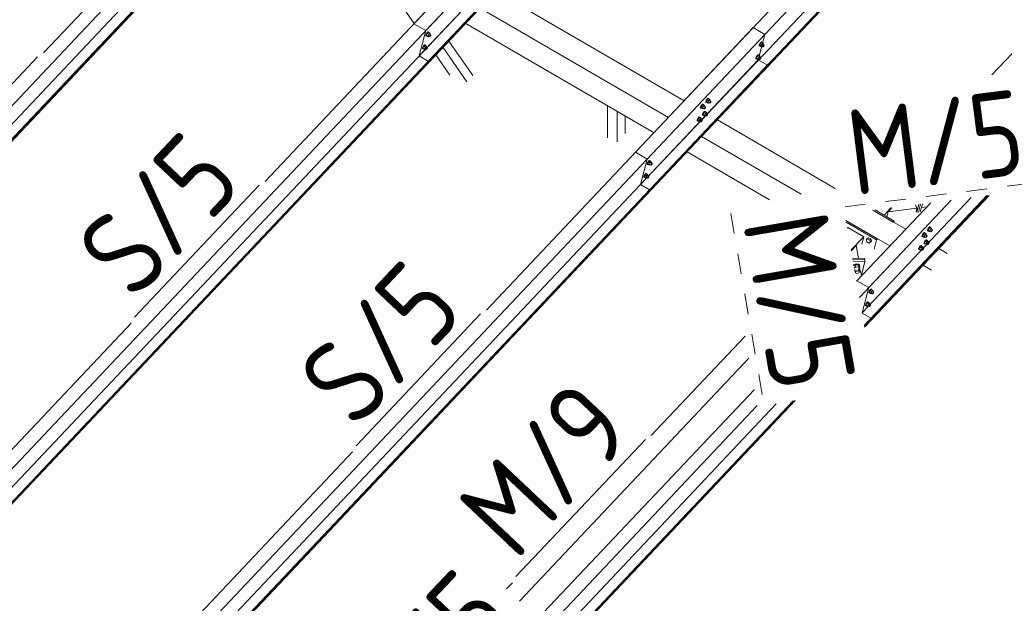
# Model space of a CAD drawing. Header units: millimetres. Extents: x -681 to 506, y -45 to 794.
# Tile 79 of 256: x -333 to -276, y 296 to 331. Entities that reach past the tile are written whole.
import ezdxf

# ---------------------------------------------------------------- set-up
doc = ezdxf.new("R2010")
doc.units = ezdxf.units.MM
doc.header["$LTSCALE"] = 0.6
doc.linetypes.add('XKITLINE00', pattern=[0])
doc.linetypes.add('XKITLINE02', pattern=[4, 2, -2])
for name, color, linetype, lineweight in [('Bolt', 7, 'Continuous', 0), ('Part', 2, 'Continuous', 0), ('PartMark', 3, 'Continuous', 0)]:
    doc.layers.add(name, color=color, linetype=linetype, lineweight=lineweight)
doc.styles.add('ISOCPEUR', font='ISOCPEUR.TTF')

msp = doc.modelspace()

# ---------------------------------------------------------------- linework, layer by layer
at = {"layer": 'Bolt', "color": 3, "linetype": 'XKITLINE00', "lineweight": 0}
for p, q in [((-309.551, 329.705), (-309.548, 329.741)), ((-309.551, 329.705), (-309.528, 329.692)), ((-309.527, 329.796), (-309.548, 329.741)), ((-309.528, 329.692), (-309.525, 329.727)), ((-309.511, 329.685), (-309.528, 329.692)), ((-309.493, 329.856), (-309.527, 329.796)), ((-309.525, 329.727), (-309.504, 329.782)), ((-309.469, 329.839), (-309.519, 329.733)), ((-309.426, 329.679), (-309.519, 329.733)), ((-309.519, 329.733), (-309.506, 329.695)), ((-309.502, 329.692), (-309.511, 329.685)), ((-309.506, 329.695), (-309.413, 329.641)), ((-309.504, 329.782), (-309.47, 329.842)), ((-309.456, 329.904), (-309.493, 329.856)), ((-309.47, 329.842), (-309.432, 329.891)), ((-309.406, 329.906), (-309.469, 329.839)), ((-309.376, 329.785), (-309.469, 329.839)), ((-309.424, 329.929), (-309.456, 329.904)), ((-309.432, 329.891), (-309.401, 329.915)), ((-309.426, 329.679), (-309.376, 329.785)), ((-309.426, 329.679), (-309.413, 329.641)), ((-309.407, 329.923), (-309.424, 329.929)), ((-309.413, 329.641), (-309.377, 329.679)), ((-309.407, 329.923), (-309.384, 329.909)), ((-309.406, 329.906), (-309.313, 329.852)), ((-309.401, 329.915), (-309.384, 329.909)), ((-309.399, 329.692), (-309.325, 329.649)), ((-309.384, 329.909), (-309.385, 329.894)), ((-309.313, 329.852), (-309.376, 329.785)), ((-309.327, 329.801), (-309.253, 329.758)), ((-309.325, 329.649), (-309.323, 329.667)), ((-309.316, 329.646), (-309.325, 329.649)), ((-309.323, 329.667), (-309.313, 329.694)), ((-309.301, 329.658), (-309.316, 329.646)), ((-309.3, 329.813), (-309.313, 329.852)), ((-309.313, 329.694), (-309.296, 329.724)), ((-309.31, 329.791), (-309.3, 329.813)), ((-309.282, 329.682), (-309.301, 329.658)), ((-309.296, 329.724), (-309.277, 329.749)), ((-309.265, 329.712), (-309.282, 329.682)), ((-309.277, 329.749), (-309.261, 329.761)), ((-309.254, 329.74), (-309.265, 329.712)), ((-309.261, 329.761), (-309.253, 329.758)), ((-309.253, 329.758), (-309.254, 329.74)), ((-309.725, 329.04), (-309.746, 328.985)), ((-309.691, 329.1), (-309.725, 329.04)), ((-309.723, 328.972), (-309.702, 329.027)), ((-309.666, 329.083), (-309.717, 328.978)), ((-309.702, 329.027), (-309.668, 329.087)), ((-309.653, 329.149), (-309.691, 329.1)), ((-309.668, 329.087), (-309.63, 329.135)), ((-309.603, 329.15), (-309.666, 329.083)), ((-309.573, 329.029), (-309.666, 329.083)), ((-309.622, 329.173), (-309.653, 329.149)), ((-309.63, 329.135), (-309.598, 329.16)), ((-309.624, 328.924), (-309.573, 329.029)), ((-309.605, 329.167), (-309.622, 329.173)), ((-309.605, 329.167), (-309.582, 329.154)), ((-309.603, 329.15), (-309.51, 329.096)), ((-309.598, 329.16), (-309.582, 329.154)), ((-309.582, 329.154), (-309.583, 329.138)), ((-309.51, 329.096), (-309.573, 329.029)), ((-309.525, 329.045), (-309.45, 329.002)), ((-309.497, 329.058), (-309.51, 329.096)), ((-309.508, 329.036), (-309.497, 329.058)), ((-289.972, 329.114), (-289.969, 329.15)), ((-289.972, 329.114), (-289.949, 329.101)), ((-289.948, 329.205), (-289.969, 329.15)), ((-289.949, 329.101), (-289.946, 329.136)), ((-289.932, 329.095), (-289.949, 329.101)), ((-289.914, 329.265), (-289.948, 329.205)), ((-289.946, 329.136), (-289.925, 329.192)), ((-289.89, 329.248), (-289.94, 329.143)), ((-289.847, 329.089), (-289.94, 329.143)), ((-289.94, 329.143), (-289.927, 329.104)), ((-289.923, 329.102), (-289.932, 329.095)), ((-289.927, 329.104), (-289.834, 329.05)), ((-289.925, 329.192), (-289.891, 329.252)), ((-289.876, 329.314), (-289.914, 329.265)), ((-289.891, 329.252), (-289.853, 329.3)), ((-289.826, 329.315), (-289.89, 329.248)), ((-289.797, 329.194), (-289.89, 329.248)), ((-289.845, 329.338), (-289.876, 329.314)), ((-289.853, 329.3), (-289.822, 329.325)), ((-289.847, 329.089), (-289.797, 329.194)), ((-289.847, 329.089), (-289.834, 329.05)), ((-289.828, 329.332), (-289.845, 329.338)), ((-289.834, 329.05), (-289.798, 329.089)), ((-289.828, 329.332), (-289.805, 329.318)), ((-289.826, 329.315), (-289.734, 329.261)), ((-289.822, 329.325), (-289.805, 329.318)), ((-289.82, 329.101), (-289.745, 329.058)), ((-289.805, 329.318), (-289.806, 329.303)), ((-289.734, 329.261), (-289.797, 329.194)), ((-289.748, 329.21), (-289.674, 329.167)), ((-289.745, 329.058), (-289.744, 329.076)), ((-289.737, 329.055), (-289.745, 329.058)), ((-289.744, 329.076), (-289.734, 329.104)), ((-289.721, 329.067), (-289.737, 329.055)), ((-289.721, 329.223), (-289.734, 329.261)), ((-289.734, 329.104), (-289.717, 329.134)), ((-289.731, 329.2), (-289.721, 329.223)), ((-289.703, 329.092), (-289.721, 329.067)), ((-289.717, 329.134), (-289.698, 329.158)), ((-289.686, 329.122), (-289.703, 329.092)), ((-289.698, 329.158), (-289.682, 329.17)), ((-289.675, 329.149), (-289.686, 329.122)), ((-289.682, 329.17), (-289.674, 329.167)), ((-289.674, 329.167), (-289.675, 329.149)), ((-309.748, 328.949), (-309.746, 328.985)), ((-309.748, 328.949), (-309.725, 328.936)), ((-309.725, 328.936), (-309.723, 328.972)), ((-309.709, 328.93), (-309.725, 328.936)), ((-309.624, 328.924), (-309.717, 328.978)), ((-309.717, 328.978), (-309.704, 328.94)), ((-309.699, 328.937), (-309.709, 328.93)), ((-309.704, 328.94), (-309.611, 328.886)), ((-309.624, 328.924), (-309.611, 328.886)), ((-309.611, 328.886), (-309.575, 328.924)), ((-309.596, 328.936), (-309.522, 328.893)), ((-309.522, 328.893), (-309.521, 328.911)), ((-309.514, 328.89), (-309.522, 328.893)), ((-309.521, 328.911), (-309.51, 328.939)), ((-309.498, 328.902), (-309.514, 328.89)), ((-309.51, 328.939), (-309.493, 328.969)), ((-309.479, 328.927), (-309.498, 328.902)), ((-309.493, 328.969), (-309.474, 328.993)), ((-309.462, 328.957), (-309.479, 328.927)), ((-309.474, 328.993), (-309.459, 329.005)), ((-309.452, 328.984), (-309.462, 328.957)), ((-309.459, 329.005), (-309.45, 329.002)), ((-309.45, 329.002), (-309.452, 328.984)), ((-290.146, 328.45), (-290.167, 328.394)), ((-290.112, 328.51), (-290.146, 328.45)), ((-290.087, 328.492), (-290.138, 328.387)), ((-290.122, 328.436), (-290.088, 328.496)), ((-290.074, 328.558), (-290.112, 328.51)), ((-290.088, 328.496), (-290.051, 328.545)), ((-290.024, 328.559), (-290.087, 328.492)), ((-289.994, 328.439), (-290.087, 328.492)), ((-290.042, 328.583), (-290.074, 328.558)), ((-290.051, 328.545), (-290.019, 328.569)), ((-290.026, 328.576), (-290.042, 328.583)), ((-290.026, 328.576), (-290.003, 328.563)), ((-290.024, 328.559), (-289.931, 328.505)), ((-290.019, 328.569), (-290.003, 328.563)), ((-290.003, 328.563), (-290.004, 328.548)), ((-289.931, 328.505), (-289.994, 328.439)), ((-289.945, 328.455), (-289.871, 328.411)), ((-289.918, 328.467), (-289.931, 328.505)), ((-289.929, 328.445), (-289.918, 328.467)), ((-290.169, 328.359), (-290.167, 328.394)), ((-290.169, 328.359), (-290.146, 328.345)), ((-290.146, 328.345), (-290.143, 328.381)), ((-290.129, 328.339), (-290.146, 328.345)), ((-290.143, 328.381), (-290.122, 328.436)), ((-290.045, 328.333), (-290.138, 328.387)), ((-290.138, 328.387), (-290.125, 328.349)), ((-290.12, 328.346), (-290.129, 328.339)), ((-290.125, 328.349), (-290.032, 328.295)), ((-290.045, 328.333), (-289.994, 328.439)), ((-290.045, 328.333), (-290.032, 328.295)), ((-290.032, 328.295), (-289.996, 328.333)), ((-290.017, 328.346), (-289.943, 328.303)), ((-289.943, 328.303), (-289.942, 328.32)), ((-289.935, 328.299), (-289.943, 328.303)), ((-289.942, 328.32), (-289.931, 328.348)), ((-289.919, 328.312), (-289.935, 328.299)), ((-289.931, 328.348), (-289.914, 328.378)), ((-289.9, 328.336), (-289.919, 328.312)), ((-289.914, 328.378), (-289.895, 328.402)), ((-289.883, 328.366), (-289.9, 328.336)), ((-289.895, 328.402), (-289.879, 328.415)), ((-289.872, 328.394), (-289.883, 328.366)), ((-289.879, 328.415), (-289.871, 328.411)), ((-289.871, 328.411), (-289.872, 328.394)), ((-293.392, 325.557), (-293.413, 325.502)), ((-293.358, 325.617), (-293.392, 325.557)), ((-293.334, 325.6), (-293.384, 325.494)), ((-293.369, 325.543), (-293.335, 325.603)), ((-293.32, 325.666), (-293.358, 325.617)), ((-293.335, 325.603), (-293.297, 325.652)), ((-293.271, 325.667), (-293.334, 325.6)), ((-293.241, 325.546), (-293.334, 325.6)), ((-293.289, 325.69), (-293.32, 325.666)), ((-293.297, 325.652), (-293.266, 325.677)), ((-293.272, 325.684), (-293.289, 325.69)), ((-293.272, 325.684), (-293.249, 325.67)), ((-293.271, 325.667), (-293.178, 325.613)), ((-293.266, 325.677), (-293.249, 325.67)), ((-293.249, 325.67), (-293.25, 325.655)), ((-293.178, 325.613), (-293.241, 325.546)), ((-293.192, 325.562), (-293.118, 325.519)), ((-293.165, 325.574), (-293.178, 325.613)), ((-293.175, 325.552), (-293.165, 325.574)), ((-293.099, 325.802), (-293.096, 325.837)), ((-293.099, 325.802), (-293.076, 325.788)), ((-293.075, 325.893), (-293.096, 325.837)), ((-293.076, 325.788), (-293.073, 325.824)), ((-293.059, 325.782), (-293.076, 325.788)), ((-293.041, 325.953), (-293.075, 325.893)), ((-293.073, 325.824), (-293.052, 325.879)), ((-293.017, 325.936), (-293.067, 325.83)), ((-292.974, 325.776), (-293.067, 325.83)), ((-293.067, 325.83), (-293.054, 325.792)), ((-293.05, 325.789), (-293.059, 325.782)), ((-293.054, 325.792), (-292.961, 325.738)), ((-293.052, 325.879), (-293.018, 325.939)), ((-293.003, 326.001), (-293.041, 325.953)), ((-293.018, 325.939), (-292.98, 325.988)), ((-292.953, 326.003), (-293.017, 325.936)), ((-292.924, 325.882), (-293.017, 325.936)), ((-292.972, 326.026), (-293.003, 326.001)), ((-292.98, 325.988), (-292.949, 326.012)), ((-292.974, 325.776), (-292.924, 325.882)), ((-292.974, 325.776), (-292.961, 325.738)), ((-292.955, 326.02), (-292.972, 326.026)), ((-292.961, 325.738), (-292.925, 325.776)), ((-292.955, 326.02), (-292.932, 326.006)), ((-292.953, 326.003), (-292.861, 325.949)), ((-292.949, 326.012), (-292.932, 326.006)), ((-292.947, 325.789), (-292.872, 325.746)), ((-292.932, 326.006), (-292.933, 325.991)), ((-292.861, 325.949), (-292.924, 325.882)), ((-292.875, 325.898), (-292.801, 325.855)), ((-292.872, 325.746), (-292.871, 325.764)), ((-292.864, 325.743), (-292.872, 325.746)), ((-292.871, 325.764), (-292.861, 325.791)), ((-292.848, 325.755), (-292.864, 325.743)), ((-292.848, 325.91), (-292.861, 325.949)), ((-292.861, 325.791), (-292.844, 325.821)), ((-292.858, 325.888), (-292.848, 325.91)), ((-292.83, 325.779), (-292.848, 325.755)), ((-292.844, 325.821), (-292.825, 325.846)), ((-292.813, 325.809), (-292.83, 325.779)), ((-292.825, 325.846), (-292.809, 325.858)), ((-292.802, 325.837), (-292.813, 325.809)), ((-292.809, 325.858), (-292.801, 325.855)), ((-292.801, 325.855), (-292.802, 325.837)), ((-293.416, 325.466), (-293.413, 325.502)), ((-293.416, 325.466), (-293.393, 325.453)), ((-293.393, 325.453), (-293.39, 325.488)), ((-293.376, 325.446), (-293.393, 325.453)), ((-293.39, 325.488), (-293.369, 325.543)), ((-293.291, 325.441), (-293.384, 325.494)), ((-293.384, 325.494), (-293.371, 325.456)), ((-293.367, 325.454), (-293.376, 325.446)), ((-293.371, 325.456), (-293.278, 325.402)), ((-293.296, 325.046), (-293.294, 325.082)), ((-293.296, 325.046), (-293.273, 325.033)), ((-293.273, 325.137), (-293.294, 325.082)), ((-293.291, 325.441), (-293.241, 325.546)), ((-293.291, 325.441), (-293.278, 325.402)), ((-293.278, 325.402), (-293.242, 325.441)), ((-293.239, 325.197), (-293.273, 325.137)), ((-293.273, 325.033), (-293.271, 325.068)), ((-293.256, 325.027), (-293.273, 325.033)), ((-293.271, 325.068), (-293.249, 325.124)), ((-293.214, 325.18), (-293.265, 325.075)), ((-293.172, 325.021), (-293.265, 325.075)), ((-293.265, 325.075), (-293.252, 325.036)), ((-293.264, 325.453), (-293.19, 325.41)), ((-293.247, 325.034), (-293.256, 325.027)), ((-293.252, 325.036), (-293.159, 324.983)), ((-293.249, 325.124), (-293.215, 325.184)), ((-293.201, 325.246), (-293.239, 325.197)), ((-293.215, 325.184), (-293.178, 325.232)), ((-293.151, 325.247), (-293.214, 325.18)), ((-293.121, 325.126), (-293.214, 325.18)), ((-293.169, 325.27), (-293.201, 325.246)), ((-293.19, 325.41), (-293.188, 325.428)), ((-293.181, 325.407), (-293.19, 325.41)), ((-293.188, 325.428), (-293.178, 325.455)), ((-293.165, 325.419), (-293.181, 325.407)), ((-293.178, 325.455), (-293.161, 325.485)), ((-293.178, 325.232), (-293.146, 325.257)), ((-293.172, 325.021), (-293.121, 325.126)), ((-293.172, 325.021), (-293.159, 324.983)), ((-293.153, 325.264), (-293.169, 325.27)), ((-293.147, 325.443), (-293.165, 325.419)), ((-293.161, 325.485), (-293.142, 325.51)), ((-293.159, 324.983), (-293.123, 325.021)), ((-293.153, 325.264), (-293.13, 325.251)), ((-293.151, 325.247), (-293.058, 325.193)), ((-293.13, 325.473), (-293.147, 325.443)), ((-293.146, 325.257), (-293.13, 325.251)), ((-293.144, 325.033), (-293.07, 324.99)), ((-293.142, 325.51), (-293.126, 325.522)), ((-293.13, 325.251), (-293.131, 325.235)), ((-293.119, 325.501), (-293.13, 325.473)), ((-293.126, 325.522), (-293.118, 325.519)), ((-293.058, 325.193), (-293.121, 325.126)), ((-293.118, 325.519), (-293.119, 325.501)), ((-293.073, 325.142), (-292.998, 325.099)), ((-293.07, 324.99), (-293.069, 325.008)), ((-293.062, 324.987), (-293.07, 324.99)), ((-293.069, 325.008), (-293.058, 325.036)), ((-293.046, 324.999), (-293.062, 324.987)), ((-293.045, 325.155), (-293.058, 325.193)), ((-293.058, 325.036), (-293.041, 325.066)), ((-293.056, 325.133), (-293.045, 325.155)), ((-293.027, 325.024), (-293.046, 324.999)), ((-293.041, 325.066), (-293.022, 325.09)), ((-293.01, 325.054), (-293.027, 325.024)), ((-293.022, 325.09), (-293.007, 325.102)), ((-293, 325.081), (-293.01, 325.054)), ((-293.007, 325.102), (-292.998, 325.099)), ((-292.998, 325.099), (-293, 325.081)), ((-293.613, 324.711), (-293.611, 324.746)), ((-293.613, 324.711), (-293.59, 324.697)), ((-293.59, 324.801), (-293.611, 324.746)), ((-293.556, 324.861), (-293.59, 324.801)), ((-293.59, 324.697), (-293.588, 324.733)), ((-293.573, 324.691), (-293.59, 324.697)), ((-293.588, 324.733), (-293.566, 324.788)), ((-293.531, 324.844), (-293.582, 324.739)), ((-293.489, 324.685), (-293.582, 324.739)), ((-293.582, 324.739), (-293.569, 324.701)), ((-293.564, 324.698), (-293.573, 324.691)), ((-293.569, 324.701), (-293.476, 324.647)), ((-293.566, 324.788), (-293.532, 324.848)), ((-293.518, 324.91), (-293.556, 324.861)), ((-293.532, 324.848), (-293.495, 324.897)), ((-293.468, 324.911), (-293.531, 324.844)), ((-293.438, 324.79), (-293.531, 324.844)), ((-293.486, 324.935), (-293.518, 324.91)), ((-293.495, 324.897), (-293.463, 324.921)), ((-293.489, 324.685), (-293.438, 324.79)), ((-293.489, 324.685), (-293.476, 324.647)), ((-293.47, 324.928), (-293.486, 324.935)), ((-293.476, 324.647), (-293.44, 324.685)), ((-293.47, 324.928), (-293.447, 324.915)), ((-293.468, 324.911), (-293.375, 324.857)), ((-293.463, 324.921), (-293.447, 324.915)), ((-293.461, 324.698), (-293.387, 324.654)), ((-293.447, 324.915), (-293.448, 324.899)), ((-293.375, 324.857), (-293.438, 324.79)), ((-293.39, 324.806), (-293.315, 324.763)), ((-293.387, 324.654), (-293.386, 324.672)), ((-293.379, 324.651), (-293.387, 324.654)), ((-293.386, 324.672), (-293.375, 324.7)), ((-293.363, 324.663), (-293.379, 324.651)), ((-293.362, 324.819), (-293.375, 324.857)), ((-293.375, 324.7), (-293.358, 324.73)), ((-293.373, 324.797), (-293.362, 324.819)), ((-293.344, 324.688), (-293.363, 324.663)), ((-293.358, 324.73), (-293.339, 324.754)), ((-293.327, 324.718), (-293.344, 324.688)), ((-293.339, 324.754), (-293.324, 324.766)), ((-293.317, 324.745), (-293.327, 324.718)), ((-293.324, 324.766), (-293.315, 324.763)), ((-293.315, 324.763), (-293.317, 324.745)), ((-296.543, 322.154), (-296.54, 322.189)), ((-296.543, 322.154), (-296.52, 322.14)), ((-296.519, 322.244), (-296.54, 322.189)), ((-296.52, 322.14), (-296.517, 322.176)), ((-296.503, 322.134), (-296.52, 322.14)), ((-296.485, 322.304), (-296.519, 322.244)), ((-296.517, 322.176), (-296.496, 322.231)), ((-296.461, 322.287), (-296.511, 322.182)), ((-296.418, 322.128), (-296.511, 322.182)), ((-296.511, 322.182), (-296.498, 322.144)), ((-296.494, 322.141), (-296.503, 322.134)), ((-296.498, 322.144), (-296.405, 322.09)), ((-296.496, 322.231), (-296.462, 322.291)), ((-296.447, 322.353), (-296.485, 322.304)), ((-296.462, 322.291), (-296.424, 322.34)), ((-296.398, 322.354), (-296.461, 322.287)), ((-296.368, 322.233), (-296.461, 322.287)), ((-296.416, 322.378), (-296.447, 322.353)), ((-296.424, 322.34), (-296.393, 322.364)), ((-296.418, 322.128), (-296.368, 322.233)), ((-296.418, 322.128), (-296.405, 322.09)), ((-296.399, 322.371), (-296.416, 322.378)), ((-296.405, 322.09), (-296.369, 322.128)), ((-296.399, 322.371), (-296.376, 322.358)), ((-296.398, 322.354), (-296.305, 322.3)), ((-296.393, 322.364), (-296.376, 322.358)), ((-296.391, 322.141), (-296.317, 322.098)), ((-296.376, 322.358), (-296.377, 322.343)), ((-296.305, 322.3), (-296.368, 322.233)), ((-296.319, 322.249), (-296.245, 322.206)), ((-296.317, 322.098), (-296.315, 322.115)), ((-296.308, 322.094), (-296.317, 322.098)), ((-296.315, 322.115), (-296.305, 322.143)), ((-296.293, 322.107), (-296.308, 322.094)), ((-296.292, 322.262), (-296.305, 322.3)), ((-296.305, 322.143), (-296.288, 322.173)), ((-296.302, 322.24), (-296.292, 322.262)), ((-296.274, 322.131), (-296.293, 322.107)), ((-296.288, 322.173), (-296.269, 322.197)), ((-296.257, 322.161), (-296.274, 322.131)), ((-296.269, 322.197), (-296.253, 322.21)), ((-296.246, 322.189), (-296.257, 322.161)), ((-296.253, 322.21), (-296.245, 322.206)), ((-296.245, 322.206), (-296.246, 322.189)), ((-296.683, 321.549), (-296.717, 321.489)), ((-296.658, 321.532), (-296.709, 321.427)), ((-296.693, 321.475), (-296.659, 321.535)), ((-296.645, 321.598), (-296.683, 321.549)), ((-296.659, 321.535), (-296.622, 321.584)), ((-296.595, 321.599), (-296.658, 321.532)), ((-296.565, 321.478), (-296.658, 321.532)), ((-296.614, 321.622), (-296.645, 321.598)), ((-296.622, 321.584), (-296.59, 321.609)), ((-296.597, 321.616), (-296.614, 321.622)), ((-296.597, 321.616), (-296.574, 321.602)), ((-296.595, 321.599), (-296.502, 321.545)), ((-296.59, 321.609), (-296.574, 321.602)), ((-296.574, 321.602), (-296.575, 321.587)), ((-296.502, 321.545), (-296.565, 321.478)), ((-296.489, 321.507), (-296.502, 321.545)), ((-296.5, 321.484), (-296.489, 321.507)), ((-296.74, 321.398), (-296.738, 321.434)), ((-296.74, 321.398), (-296.717, 321.385)), ((-296.717, 321.489), (-296.738, 321.434)), ((-296.717, 321.385), (-296.715, 321.42)), ((-296.701, 321.378), (-296.717, 321.385)), ((-296.715, 321.42), (-296.693, 321.475)), ((-296.616, 321.373), (-296.709, 321.427)), ((-296.709, 321.427), (-296.696, 321.388)), ((-296.691, 321.386), (-296.701, 321.378)), ((-296.696, 321.388), (-296.603, 321.334)), ((-296.616, 321.373), (-296.565, 321.478)), ((-296.616, 321.373), (-296.603, 321.334)), ((-296.603, 321.334), (-296.567, 321.373)), ((-296.588, 321.385), (-296.514, 321.342)), ((-296.517, 321.494), (-296.442, 321.451)), ((-296.514, 321.342), (-296.513, 321.36)), ((-296.506, 321.339), (-296.514, 321.342)), ((-296.513, 321.36), (-296.502, 321.387)), ((-296.49, 321.351), (-296.506, 321.339)), ((-296.502, 321.387), (-296.485, 321.417)), ((-296.471, 321.375), (-296.49, 321.351)), ((-296.485, 321.417), (-296.466, 321.442)), ((-296.454, 321.405), (-296.471, 321.375)), ((-296.466, 321.442), (-296.451, 321.454)), ((-296.444, 321.433), (-296.454, 321.405)), ((-296.451, 321.454), (-296.442, 321.451)), ((-296.442, 321.451), (-296.444, 321.433)), ((-280.35, 318.066), (-280.384, 318.006)), ((-280.326, 318.048), (-280.376, 317.943)), ((-280.361, 317.992), (-280.327, 318.052)), ((-280.312, 318.114), (-280.35, 318.066)), ((-280.327, 318.052), (-280.289, 318.101)), ((-280.262, 318.115), (-280.326, 318.048)), ((-280.233, 317.994), (-280.326, 318.048)), ((-280.281, 318.139), (-280.312, 318.114)), ((-280.289, 318.101), (-280.258, 318.125)), ((-280.264, 318.132), (-280.281, 318.139)), ((-280.264, 318.132), (-280.241, 318.119)), ((-280.262, 318.115), (-280.17, 318.061)), ((-280.258, 318.125), (-280.241, 318.119)), ((-280.241, 318.119), (-280.242, 318.104)), ((-280.17, 318.061), (-280.233, 317.994)), ((-280.157, 318.023), (-280.17, 318.061)), ((-280.091, 318.251), (-280.088, 318.286)), ((-280.091, 318.251), (-280.068, 318.237)), ((-280.067, 318.341), (-280.088, 318.286)), ((-280.068, 318.237), (-280.065, 318.273)), ((-280.051, 318.231), (-280.068, 318.237)), ((-280.033, 318.401), (-280.067, 318.341)), ((-280.065, 318.273), (-280.044, 318.328)), ((-280.009, 318.384), (-280.059, 318.279)), ((-279.966, 318.225), (-280.059, 318.279)), ((-280.059, 318.279), (-280.046, 318.241)), ((-280.042, 318.238), (-280.051, 318.231)), ((-280.046, 318.241), (-279.953, 318.187)), ((-280.044, 318.328), (-280.01, 318.388)), ((-279.995, 318.45), (-280.033, 318.401)), ((-280.01, 318.388), (-279.972, 318.437)), ((-279.945, 318.451), (-280.009, 318.384)), ((-279.916, 318.33), (-280.009, 318.384)), ((-279.964, 318.475), (-279.995, 318.45)), ((-279.972, 318.437), (-279.941, 318.461)), ((-279.966, 318.225), (-279.916, 318.33)), ((-279.966, 318.225), (-279.953, 318.187)), ((-279.947, 318.468), (-279.964, 318.475)), ((-279.953, 318.187), (-279.917, 318.225)), ((-279.947, 318.468), (-279.924, 318.455)), ((-279.945, 318.451), (-279.853, 318.397)), ((-279.941, 318.461), (-279.924, 318.455)), ((-279.939, 318.238), (-279.864, 318.194)), ((-279.924, 318.455), (-279.925, 318.439)), ((-279.853, 318.397), (-279.916, 318.33)), ((-279.867, 318.346), (-279.793, 318.303)), ((-279.864, 318.194), (-279.863, 318.212)), ((-279.856, 318.191), (-279.864, 318.194)), ((-279.863, 318.212), (-279.853, 318.24)), ((-279.84, 318.204), (-279.856, 318.191)), ((-279.84, 318.359), (-279.853, 318.397)), ((-279.853, 318.24), (-279.836, 318.27)), ((-279.85, 318.337), (-279.84, 318.359)), ((-279.822, 318.228), (-279.84, 318.204)), ((-279.836, 318.27), (-279.817, 318.294)), ((-279.805, 318.258), (-279.822, 318.228)), ((-279.817, 318.294), (-279.801, 318.306)), ((-279.794, 318.286), (-279.805, 318.258)), ((-279.801, 318.306), (-279.793, 318.303)), ((-279.793, 318.303), (-279.794, 318.286)), ((-283.636, 317.783), (-283.694, 317.722)), ((-283.694, 317.722), (-283.606, 317.775)), ((-283.694, 317.722), (-283.653, 317.594)), ((-283.524, 317.519), (-283.653, 317.594)), ((-283.548, 317.836), (-283.636, 317.783)), ((-283.606, 317.775), (-283.548, 317.836)), ((-283.606, 317.775), (-283.477, 317.701)), ((-283.419, 317.762), (-283.548, 317.836)), ((-283.436, 317.573), (-283.524, 317.519)), ((-283.477, 317.701), (-283.419, 317.762)), ((-283.477, 317.701), (-283.436, 317.573)), ((-283.436, 317.573), (-283.379, 317.634)), ((-283.379, 317.634), (-283.419, 317.762)), ((-280.408, 317.915), (-280.405, 317.95)), ((-280.408, 317.915), (-280.385, 317.901)), ((-280.384, 318.006), (-280.405, 317.95)), ((-280.385, 317.901), (-280.382, 317.937)), ((-280.368, 317.895), (-280.385, 317.901)), ((-280.382, 317.937), (-280.361, 317.992)), ((-280.283, 317.889), (-280.376, 317.943)), ((-280.376, 317.943), (-280.363, 317.905)), ((-280.359, 317.902), (-280.368, 317.895)), ((-280.363, 317.905), (-280.27, 317.851)), ((-280.288, 317.495), (-280.286, 317.531)), ((-280.288, 317.495), (-280.265, 317.482)), ((-280.265, 317.586), (-280.286, 317.531)), ((-280.283, 317.889), (-280.233, 317.994)), ((-280.283, 317.889), (-280.27, 317.851)), ((-280.27, 317.851), (-280.234, 317.889)), ((-280.231, 317.646), (-280.265, 317.586)), ((-280.265, 317.482), (-280.262, 317.517)), ((-280.248, 317.475), (-280.265, 317.482)), ((-280.262, 317.517), (-280.241, 317.572)), ((-280.206, 317.629), (-280.257, 317.523)), ((-280.164, 317.47), (-280.257, 317.523)), ((-280.257, 317.523), (-280.244, 317.485)), ((-280.256, 317.902), (-280.181, 317.859)), ((-280.239, 317.483), (-280.248, 317.475)), ((-280.244, 317.485), (-280.151, 317.431)), ((-280.241, 317.572), (-280.207, 317.632)), ((-280.193, 317.695), (-280.231, 317.646)), ((-280.207, 317.632), (-280.17, 317.681)), ((-280.143, 317.696), (-280.206, 317.629)), ((-280.113, 317.575), (-280.206, 317.629)), ((-280.161, 317.719), (-280.193, 317.695)), ((-280.184, 318.011), (-280.11, 317.967)), ((-280.181, 317.859), (-280.18, 317.876)), ((-280.173, 317.855), (-280.181, 317.859)), ((-280.18, 317.876), (-280.17, 317.904)), ((-280.157, 317.868), (-280.173, 317.855)), ((-280.17, 317.904), (-280.153, 317.934)), ((-280.17, 317.681), (-280.138, 317.706)), ((-280.167, 318.001), (-280.157, 318.023)), ((-280.164, 317.47), (-280.113, 317.575)), ((-280.164, 317.47), (-280.151, 317.431)), ((-280.145, 317.713), (-280.161, 317.719)), ((-280.139, 317.892), (-280.157, 317.868)), ((-280.153, 317.934), (-280.134, 317.958)), ((-280.151, 317.431), (-280.115, 317.47)), ((-280.145, 317.713), (-280.122, 317.699)), ((-280.143, 317.696), (-280.05, 317.642)), ((-280.122, 317.922), (-280.139, 317.892)), ((-280.138, 317.706), (-280.122, 317.699)), ((-280.136, 317.482), (-280.062, 317.439)), ((-280.134, 317.958), (-280.118, 317.971)), ((-280.122, 317.699), (-280.123, 317.684)), ((-280.111, 317.95), (-280.122, 317.922)), ((-280.118, 317.971), (-280.11, 317.967)), ((-280.05, 317.642), (-280.113, 317.575)), ((-280.11, 317.967), (-280.111, 317.95)), ((-280.064, 317.591), (-279.99, 317.548)), ((-280.062, 317.439), (-280.061, 317.457)), ((-280.061, 317.457), (-280.05, 317.484)), ((-280.037, 317.603), (-280.05, 317.642)), ((-280.05, 317.484), (-280.033, 317.514)), ((-280.048, 317.581), (-280.037, 317.603)), ((-280.019, 317.472), (-280.038, 317.448)), ((-280.033, 317.514), (-280.014, 317.539)), ((-280.002, 317.502), (-280.019, 317.472)), ((-280.014, 317.539), (-279.998, 317.551)), ((-279.991, 317.53), (-280.002, 317.502)), ((-279.998, 317.551), (-279.99, 317.548)), ((-279.99, 317.548), (-279.991, 317.53)), ((-280.605, 317.159), (-280.603, 317.195)), ((-280.605, 317.159), (-280.582, 317.146)), ((-280.582, 317.25), (-280.603, 317.195)), ((-280.548, 317.31), (-280.582, 317.25)), ((-280.582, 317.146), (-280.579, 317.181)), ((-280.565, 317.139), (-280.582, 317.146)), ((-280.579, 317.181), (-280.558, 317.236)), ((-280.523, 317.293), (-280.574, 317.188)), ((-280.481, 317.134), (-280.574, 317.188)), ((-280.574, 317.188), (-280.561, 317.149)), ((-280.556, 317.147), (-280.565, 317.139)), ((-280.561, 317.149), (-280.468, 317.095)), ((-280.558, 317.236), (-280.524, 317.296)), ((-280.51, 317.359), (-280.548, 317.31)), ((-280.524, 317.296), (-280.487, 317.345)), ((-280.46, 317.36), (-280.523, 317.293)), ((-280.43, 317.239), (-280.523, 317.293)), ((-280.478, 317.383), (-280.51, 317.359)), ((-280.487, 317.345), (-280.455, 317.37)), ((-280.481, 317.134), (-280.43, 317.239)), ((-280.481, 317.134), (-280.468, 317.095)), ((-280.462, 317.377), (-280.478, 317.383)), ((-280.468, 317.095), (-280.432, 317.134)), ((-280.462, 317.377), (-280.439, 317.363)), ((-280.46, 317.36), (-280.367, 317.306)), ((-280.455, 317.37), (-280.439, 317.363)), ((-280.453, 317.146), (-280.379, 317.103)), ((-280.439, 317.363), (-280.44, 317.348)), ((-280.367, 317.306), (-280.43, 317.239)), ((-280.382, 317.255), (-280.307, 317.212)), ((-280.379, 317.103), (-280.378, 317.121)), ((-280.371, 317.1), (-280.379, 317.103)), ((-280.378, 317.121), (-280.367, 317.148)), ((-280.355, 317.112), (-280.371, 317.1)), ((-280.354, 317.268), (-280.367, 317.306)), ((-280.367, 317.148), (-280.35, 317.178)), ((-280.365, 317.245), (-280.354, 317.268)), ((-280.336, 317.137), (-280.355, 317.112)), ((-280.35, 317.178), (-280.331, 317.203)), ((-280.319, 317.167), (-280.336, 317.137)), ((-280.331, 317.203), (-280.316, 317.215)), ((-280.308, 317.194), (-280.319, 317.167)), ((-280.316, 317.215), (-280.307, 317.212)), ((-280.307, 317.212), (-280.308, 317.194)), ((-280.054, 317.436), (-280.062, 317.439)), ((-280.038, 317.448), (-280.054, 317.436)), ((-284.416, 316.236), (-284.423, 316.232)), ((-284.419, 316.207), (-284.412, 316.211)), ((-284.337, 316.281), (-284.416, 316.236)), ((-284.412, 316.211), (-284.332, 316.256)), ((-284.328, 316.248), (-284.406, 316.179)), ((-284.383, 316.048), (-284.305, 316.118)), ((-284.365, 315.892), (-284.356, 315.891)), ((-284.356, 315.891), (-284.332, 315.891)), ((-284.312, 315.78), (-284.345, 315.967)), ((-284.231, 316.297), (-284.337, 316.281)), ((-284.332, 316.256), (-284.227, 316.272)), ((-284.14, 316.243), (-284.328, 316.248)), ((-284.305, 316.118), (-284.328, 316.248)), ((-284.317, 315.818), (-284.293, 315.855)), ((-284.312, 315.78), (-284.317, 315.818)), ((-284.28, 315.751), (-284.312, 315.78)), ((-284.305, 316.118), (-284.118, 316.113)), ((-284.293, 315.855), (-284.246, 315.882)), ((-284.228, 315.739), (-284.28, 315.751)), ((-284.246, 315.882), (-284.189, 315.89)), ((-284.136, 316.275), (-284.231, 316.297)), ((-284.171, 315.748), (-284.228, 315.739)), ((-284.227, 316.272), (-284.132, 316.251)), ((-284.189, 315.89), (-284.137, 315.879)), ((-284.124, 315.774), (-284.171, 315.748)), ((-284.076, 316.127), (-284.14, 316.243)), ((-284.118, 316.113), (-284.14, 316.243)), ((-284.105, 315.85), (-284.137, 316.037)), ((-284.137, 315.879), (-284.105, 315.85)), ((-284.076, 316.222), (-284.136, 316.275)), ((-284.132, 316.251), (-284.072, 316.197)), ((-284.1, 315.812), (-284.124, 315.774)), ((-284.053, 315.997), (-284.12, 315.937)), ((-284.118, 316.113), (-284.053, 315.997)), ((-284.105, 315.85), (-284.1, 315.812)), ((-284.072, 316.197), (-284.076, 316.222)), ((-284.053, 315.997), (-284.076, 316.127)), ((-284.063, 316.127), (-284.073, 316.111)), ((-284.072, 316.197), (-284.063, 316.127)), ((-283.535, 314.602), (-283.532, 314.638)), ((-283.535, 314.602), (-283.512, 314.589)), ((-283.511, 314.693), (-283.532, 314.638)), ((-283.512, 314.589), (-283.509, 314.624)), ((-283.495, 314.583), (-283.512, 314.589)), ((-283.477, 314.753), (-283.511, 314.693)), ((-283.509, 314.624), (-283.488, 314.68)), ((-283.453, 314.736), (-283.503, 314.631)), ((-283.41, 314.577), (-283.503, 314.631)), ((-283.503, 314.631), (-283.49, 314.592)), ((-283.486, 314.59), (-283.495, 314.583)), ((-283.49, 314.592), (-283.397, 314.539)), ((-283.488, 314.68), (-283.454, 314.74)), ((-283.439, 314.802), (-283.477, 314.753)), ((-283.454, 314.74), (-283.416, 314.788)), ((-283.389, 314.803), (-283.453, 314.736)), ((-283.36, 314.682), (-283.453, 314.736)), ((-283.408, 314.826), (-283.439, 314.802)), ((-283.416, 314.788), (-283.385, 314.813)), ((-283.41, 314.577), (-283.36, 314.682)), ((-283.41, 314.577), (-283.397, 314.539)), ((-283.391, 314.82), (-283.408, 314.826)), ((-283.397, 314.539), (-283.361, 314.577)), ((-283.391, 314.82), (-283.368, 314.807)), ((-283.389, 314.803), (-283.297, 314.749)), ((-283.385, 314.813), (-283.368, 314.807)), ((-283.383, 314.589), (-283.308, 314.546)), ((-283.368, 314.807), (-283.369, 314.791)), ((-283.297, 314.749), (-283.36, 314.682)), ((-283.311, 314.698), (-283.237, 314.655)), ((-283.308, 314.546), (-283.307, 314.564)), ((-283.307, 314.564), (-283.297, 314.592)), ((-283.284, 314.711), (-283.297, 314.749)), ((-283.297, 314.592), (-283.28, 314.622)), ((-283.294, 314.688), (-283.284, 314.711)), ((-283.266, 314.58), (-283.284, 314.555)), ((-283.28, 314.622), (-283.261, 314.646)), ((-283.249, 314.61), (-283.266, 314.58)), ((-283.261, 314.646), (-283.245, 314.658)), ((-283.238, 314.637), (-283.249, 314.61)), ((-283.245, 314.658), (-283.237, 314.655)), ((-283.237, 314.655), (-283.238, 314.637)), ((-283.675, 313.998), (-283.709, 313.938)), ((-283.637, 314.046), (-283.675, 313.998)), ((-283.651, 313.984), (-283.614, 314.033)), ((-283.587, 314.047), (-283.65, 313.98)), ((-283.605, 314.071), (-283.637, 314.046)), ((-283.614, 314.033), (-283.582, 314.057)), ((-283.589, 314.064), (-283.605, 314.071)), ((-283.589, 314.064), (-283.566, 314.051)), ((-283.587, 314.047), (-283.494, 313.994)), ((-283.582, 314.057), (-283.566, 314.051)), ((-283.566, 314.051), (-283.567, 314.036)), ((-283.494, 313.994), (-283.557, 313.927)), ((-283.481, 313.955), (-283.494, 313.994)), ((-283.3, 314.543), (-283.308, 314.546)), ((-283.284, 314.555), (-283.3, 314.543)), ((-283.732, 313.847), (-283.73, 313.882)), ((-283.732, 313.847), (-283.709, 313.833)), ((-283.709, 313.938), (-283.73, 313.882)), ((-283.709, 313.833), (-283.707, 313.869)), ((-283.692, 313.827), (-283.709, 313.833)), ((-283.707, 313.869), (-283.685, 313.924)), ((-283.65, 313.98), (-283.701, 313.875)), ((-283.608, 313.821), (-283.701, 313.875)), ((-283.701, 313.875), (-283.688, 313.837)), ((-283.683, 313.834), (-283.692, 313.827)), ((-283.688, 313.837), (-283.595, 313.783)), ((-283.685, 313.924), (-283.651, 313.984)), ((-283.557, 313.927), (-283.65, 313.98)), ((-283.608, 313.821), (-283.557, 313.927)), ((-283.608, 313.821), (-283.595, 313.783)), ((-283.595, 313.783), (-283.559, 313.821)), ((-283.58, 313.834), (-283.506, 313.791)), ((-283.509, 313.943), (-283.434, 313.899)), ((-283.506, 313.791), (-283.505, 313.808)), ((-283.498, 313.788), (-283.506, 313.791)), ((-283.505, 313.808), (-283.494, 313.836)), ((-283.482, 313.8), (-283.498, 313.788)), ((-283.494, 313.836), (-283.477, 313.866)), ((-283.492, 313.933), (-283.481, 313.955)), ((-283.463, 313.824), (-283.482, 313.8)), ((-283.477, 313.866), (-283.458, 313.89)), ((-283.446, 313.854), (-283.463, 313.824)), ((-283.458, 313.89), (-283.443, 313.903)), ((-283.436, 313.882), (-283.446, 313.854)), ((-283.443, 313.903), (-283.434, 313.899)), ((-283.434, 313.899), (-283.436, 313.882))]:
    msp.add_line(p, q, dxfattribs=at)
at = {"layer": 'Part', "color": 2, "linetype": 'XKITLINE00', "lineweight": 0}
for p, q in [((-309.553, 330.008), (-270.357, 371.528)), ((-270.748, 370.032), (-309.944, 328.512)), ((-309.354, 328.152), (-270.158, 369.672)), ((-270.146, 369.796), (-309.343, 328.276)), ((-270.128, 369.785), (-309.324, 328.265)), ((-296.545, 322.457), (-257.349, 363.977)), ((-257.74, 362.481), (-296.936, 320.961)), ((-257.138, 362.245), (-296.335, 320.725)), ((-257.12, 362.234), (-296.316, 320.714)), ((-293.348, 323.776), (-261.069, 357.969)), ((-294.574, 347.003), (-310.241, 330.408)), ((-316.332, 345.286), (-331.999, 328.69)), ((-354.841, 303.367), (-315.644, 344.887)), ((-316.035, 343.391), (-355.232, 301.871)), ((-354.641, 301.511), (-315.445, 343.03)), ((-315.434, 343.155), (-354.63, 301.635)), ((-315.415, 343.144), (-354.611, 301.624)), ((-281.566, 339.452), (-297.233, 322.856)), ((-303.324, 337.735), (-318.991, 321.139)), ((-341.833, 295.816), (-302.636, 337.335)), ((-303.027, 335.839), (-342.224, 294.32)), ((-341.633, 293.959), (-302.437, 335.479)), ((-302.426, 335.603), (-341.622, 294.083)), ((-302.407, 335.592), (-341.603, 294.073)), ((-310.231, 330.418), (-312.274, 333.37)), ((-305.434, 332.304), (-294.375, 325.884)), ((-276.298, 327.402), (-272.182, 331.762)), ((-306.356, 331.327), (-295.297, 324.907)), ((-310.241, 330.408), (-309.553, 330.008)), ((-307.205, 330.428), (-296.146, 324.008)), ((-290.316, 330.183), (-305.983, 313.587)), ((-290.316, 330.183), (-289.628, 329.784)), ((-328.825, 288.264), (-289.628, 329.784)), ((-309.553, 330.008), (-309.944, 328.512)), ((-289.628, 329.784), (-290.019, 328.288)), ((-307.14, 327.002), (-308.535, 329.019)), ((-306.794, 327.368), (-308.189, 329.385)), ((-309.944, 328.512), (-309.412, 328.203)), ((-308.137, 327.391), (-308.955, 328.574)), ((-290.019, 328.288), (-329.216, 286.768)), ((-289.418, 328.052), (-328.614, 286.532)), ((-289.399, 328.041), (-328.595, 286.521)), ((-309.324, 328.265), (-309.354, 328.152)), ((-309.343, 328.276), (-309.324, 328.265)), ((-293.348, 323.776), (-289.429, 327.928)), ((-289.487, 327.979), (-290.019, 328.288)), ((-289.429, 327.928), (-289.399, 328.041)), ((-289.399, 328.041), (-289.418, 328.052)), ((-298.874, 323.695), (-298.874, 325.591)), ((-298.304, 323.472), (-298.304, 325.261)), ((-297.843, 323.961), (-297.843, 324.993)), ((-292.426, 324.753), (-285.507, 320.737)), ((-325.627, 289.583), (-293.348, 323.776)), ((-296.346, 320.601), (-293.348, 323.776)), ((-293.348, 323.776), (-287.512, 320.388)), ((-297.233, 322.856), (-296.545, 322.457)), ((-294.197, 322.877), (-289.357, 320.066)), ((-296.545, 322.457), (-296.936, 320.961)), ((-296.936, 320.961), (-296.404, 320.652)), ((-296.316, 320.714), (-296.346, 320.601)), ((-296.335, 320.725), (-296.316, 320.714)), ((-279.898, 319.889), (-284.249, 315.279)), ((-279.898, 319.889), (-284.225, 315.305)), ((-284.084, 314.327), (-278.688, 320.042)), ((-277.528, 320.19), (-283.925, 313.414)), ((-277.528, 320.19), (-283.925, 313.414)), ((-276.591, 320.309), (-283.796, 312.676)), ((-276.558, 320.313), (-283.792, 312.65)), ((-283.537, 314.906), (-278.688, 320.042)), ((-276.591, 320.309), (-283.327, 313.174)), ((-276.558, 320.313), (-283.308, 313.163)), ((-280.705, 319.579), (-280.791, 319.775)), ((-280.718, 319.311), (-280.59, 319.801)), ((-280.612, 319.335), (-280.487, 319.814)), ((-280.612, 319.335), (-280.487, 319.814)), ((-280.506, 319.358), (-280.383, 319.827)), ((-280.34, 316.225), (-276.47, 320.324)), ((-280.34, 316.225), (-276.47, 320.324)), ((-283.302, 319.456), (-281.366, 318.333)), ((-282.097, 318.757), (-283.301, 319.456)), ((-283.167, 319.473), (-282.039, 318.818)), ((-282.636, 319.165), (-282.233, 319.592)), ((-282.472, 319.07), (-282.395, 319.364)), ((-282.173, 319.6), (-282.395, 319.364)), ((-282.395, 319.364), (-280.705, 319.579)), ((-280.757, 319.379), (-280.705, 319.579)), ((-280.439, 319.613), (-280.12, 319.653)), ((-283.019, 317.78), (-284.872, 318.856)), ((-284.872, 318.855), (-282.289, 317.356)), ((-283.076, 317.719), (-284.854, 318.751)), ((-282.039, 318.818), (-282.097, 318.757)), ((-282.097, 318.757), (-282.097, 318.757)), ((-282.061, 318.736), (-282.039, 318.818)), ((-284.793, 318.402), (-284.761, 318.436)), ((-283.832, 317.897), (-284.761, 318.436)), ((-284.569, 317.116), (-283.832, 317.897)), ((-283.947, 317.455), (-283.832, 317.897)), ((-283.22, 317.171), (-283.076, 317.719)), ((-283.019, 317.78), (-283.076, 317.719)), ((-283.019, 317.78), (-283.019, 317.78)), ((-284.561, 317.07), (-284.272, 317.376)), ((-284.272, 317.376), (-284.14, 316.62)), ((-279.418, 317.202), (-278.927, 316.917)), ((-284.485, 316.63), (-283.784, 316.609)), ((-283.77, 316.528), (-284.47, 316.548)), ((-284.47, 316.548), (-283.77, 316.528)), ((-283.755, 316.447), (-284.456, 316.467)), ((-283.947, 315.713), (-283.755, 316.447)), ((-283.784, 316.609), (-283.77, 316.528)), ((-283.77, 316.528), (-283.755, 316.447)), ((-284.012, 315.883), (-284.356, 315.893)), ((-283.96, 315.585), (-284.012, 315.883)), ((-283.78, 312.581), (-280.34, 316.225)), ((-283.338, 313.05), (-280.34, 316.225)), ((-280.34, 316.225), (-279.849, 315.94)), ((-284.225, 315.305), (-283.537, 314.906)), ((-283.537, 314.906), (-283.926, 313.42)), ((-283.926, 313.42), (-283.928, 313.41)), ((-283.925, 313.414), (-283.928, 313.41)), ((-283.928, 313.41), (-283.924, 313.407)), ((-283.924, 313.407), (-283.396, 313.101)), ((-283.308, 313.163), (-283.338, 313.05)), ((-283.327, 313.174), (-283.308, 313.163)), ((-326.853, 312.811), (-342.52, 296.215)), ((-296.303, 306.21), (-290.792, 312.048)), ((-304.048, 296.483), (-290.568, 310.761)), ((-290.248, 308.924), (-302.962, 295.457)), ((-287.98, 308.245), (-315.606, 278.981)), ((-287.945, 308.251), (-315.587, 278.97)), ((-312.619, 282.032), (-287.853, 308.267)), ((-288.967, 308.073), (-316.208, 279.217)), ((-315.817, 280.713), (-290.083, 307.972)), ((-313.845, 305.259), (-329.512, 288.663)), ((-304.808, 297.201), (-304.461, 297.569))]:
    msp.add_line(p, q, dxfattribs=at)
at = {"layer": 'PartMark', "color": 1, "linetype": 'XKITLINE00', "lineweight": 0}
for p, q in [((-339.659, 320.721), (-332.346, 328.468)), ((-326.651, 313.17), (-319.338, 320.917)), ((-313.643, 305.619), (-306.33, 313.365)), ((-304.259, 297.929), (-296.651, 305.988))]:
    msp.add_line(p, q, dxfattribs=at)
at = {"layer": 'PartMark', "color": 1, "linetype": 'XKITLINE02', "lineweight": 0}
for p, q in [((-284.927, 319.653), (-273.933, 321.05)), ((-291.642, 319.263), (-289.741, 308.344))]:
    msp.add_line(p, q, dxfattribs=at)

# ---------------------------------------------------------------- texts
at = {"layer": 'PartMark', "color": 1, "style": 'ISOCPEUR', "width": 0.85}
for s, rotation, p in [('M/5', 7.24219, (-284.407, 320.324)), ('S/5', 46.65022, (-326.676, 314.018)), ('M/5', -80.12242, (-290.948, 318.774)), ('S/5', 46.65022, (-313.668, 306.467)), ('M/9', 46.65022, (-304.283, 298.777)), ('S/5', 46.65022, (-310.646, 288.337))]:
    msp.add_text(s, height=5, rotation=rotation, dxfattribs=at).set_placement(p)

doc.saveas('drawing.dxf')
